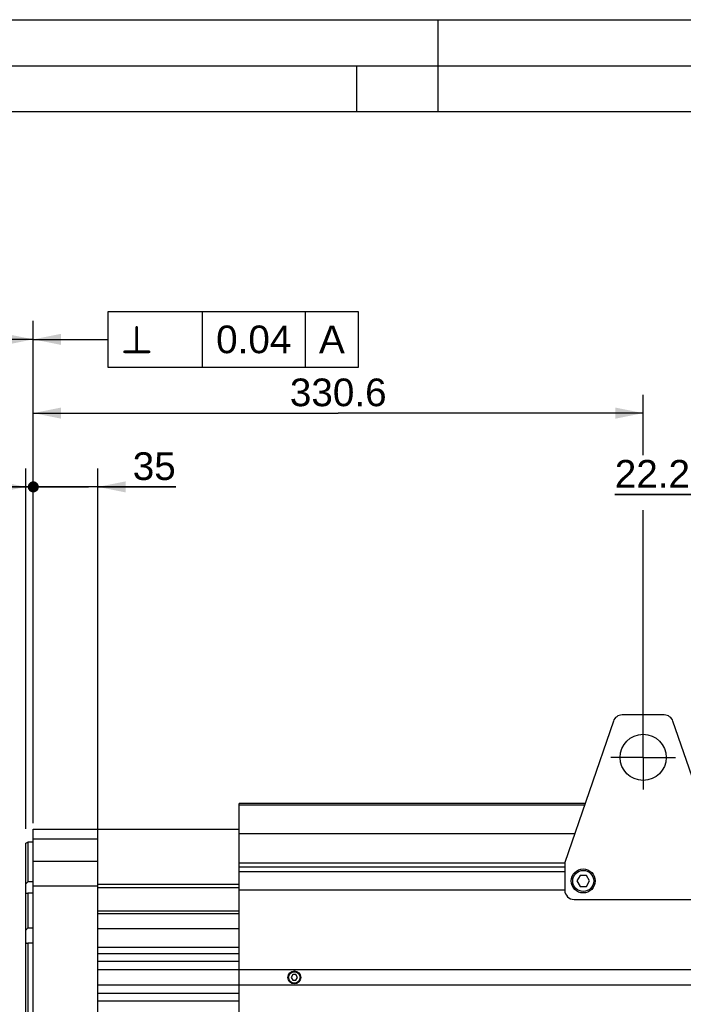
# Model space of a CAD drawing. Header units: millimetres. Extents: x 0 to 420, y 0 to 297.
# Tile 30 of 63: x 85 to 157, y 190 to 297. Entities that reach past the tile are written whole.
import ezdxf

# ---------------------------------------------------------------- set-up
doc = ezdxf.new("R2010")
doc.units = ezdxf.units.MM
doc.header["$LTSCALE"] = 23.1
doc.linetypes.add('CENTER', pattern=[0.6, 0.375, -0.075, 0.075, -0.075])
doc.layers.get('0').update_dxf_attribs({"linetype": 'CONTINUOUS'})
for name, color, linetype in [('AXIS', 7, 'CONTINUOUS'), ('COMPONENTS', 7, 'CONTINUOUS'), ('DETAIL', 7, 'CONTINUOUS'), ('DIMENSION', 7, 'CONTINUOUS')]:
    doc.layers.add(name, color=color, linetype=linetype)
doc.styles.get("Standard").update_dxf_attribs({"font": 'arial.ttf'})
doc.styles.add('TEXTSTYLE_4', font='gdt')
doc.dimstyles.new('DIMSTYLE_10', dxfattribs={"dimtxt": 3, "dimasz": 3, "dimexe": 0.18, "dimexo": 0.0625, "dimgap": 0.09, "dimtad": 1, "dimlfac": 5, "dimdsep": 46, "dimtxsty": 'STANDARD', "dimblk": '_FILLED', "dimblk1": '_FILLED', "dimblk2": '_FILLED', "dimcen": 0.09, "dimadec": 0, "dimazin": 0, "dimtp": 0.3, "dimtm": 0.3, "dimtfac": 1, "dimtofl": 0, "dimtmove": 0, "dimatfit": 3, "dimldrblk": '_FILLED', "dimfxl": 1, "dimtolj": 1, "dimarcsym": 0})
doc.dimstyles.new('DIMSTYLE_11', dxfattribs={"dimtxt": 3, "dimasz": 3, "dimexe": 0.18, "dimexo": 0.0625, "dimgap": 0.09, "dimtad": 1, "dimdec": 3, "dimlfac": 5, "dimdsep": 46, "dimtxsty": 'STANDARD', "dimblk": '_FILLED', "dimblk1": '_FILLED', "dimblk2": '_FILLED', "dimcen": 0.09, "dimadec": 0, "dimazin": 0, "dimtp": 0.2, "dimtm": 0.2, "dimtfac": 1, "dimtdec": 3, "dimtofl": 0, "dimtmove": 0, "dimatfit": 3, "dimldrblk": '_FILLED', "dimfxl": 1, "dimtolj": 1, "dimarcsym": 0})
doc.dimstyles.new('DIMSTYLE_6', dxfattribs={"dimtxt": 3, "dimasz": 3, "dimexe": 0.18, "dimexo": 0.0625, "dimgap": 0.09, "dimtad": 1, "dimdec": 1, "dimlfac": 5, "dimdsep": 46, "dimtxsty": 'STANDARD', "dimblk": '_FILLED', "dimblk1": '_FILLED', "dimblk2": '_FILLED', "dimcen": 0.09, "dimadec": 0, "dimazin": 0, "dimtp": 0.3, "dimtm": 0.3, "dimtfac": 1, "dimtdec": 1, "dimtofl": 0, "dimtmove": 0, "dimatfit": 3, "dimldrblk": '_FILLED', "dimfxl": 1, "dimtolj": 1, "dimarcsym": 0})
doc.dimstyles.new('DIMSTYLE_7', dxfattribs={"dimtxt": 3, "dimasz": 3, "dimexe": 0.18, "dimexo": 0.0625, "dimgap": 0.09, "dimtad": 1, "dimlfac": 5, "dimdsep": 46, "dimtxsty": 'STANDARD', "dimblk": '_FILLED', "dimblk1": '_FILLED', "dimblk2": '_FILLED', "dimcen": 0.09, "dimadec": 0, "dimazin": 0, "dimtp": 0.1, "dimtm": 0.1, "dimtfac": 1, "dimtofl": 0, "dimtmove": 0, "dimatfit": 3, "dimldrblk": '_FILLED', "dimfxl": 1, "dimtolj": 1, "dimarcsym": 0})
doc.dimstyles.new('DIMSTYLE_8', dxfattribs={"dimtxt": 3, "dimasz": 3, "dimexe": 0.18, "dimexo": 0.0625, "dimgap": 0.09, "dimtad": 1, "dimlfac": 5, "dimdsep": 46, "dimtxsty": 'STANDARD', "dimblk": '_FILLED', "dimblk1": '_FILLED', "dimblk2": '_FILLED', "dimcen": 0.09, "dimadec": 0, "dimazin": 0, "dimtp": 0.5, "dimtm": 0.5, "dimtfac": 1, "dimtofl": 0, "dimtmove": 0, "dimatfit": 3, "dimldrblk": '_FILLED', "dimfxl": 1, "dimtolj": 1, "dimarcsym": 0})
doc.dimstyles.get("Standard").update_dxf_attribs({"dimtxt": 3, "dimasz": 3, "dimexe": 0.18, "dimexo": 0.0625, "dimgap": 0.09, "dimtad": 1, "dimdec": 3, "dimdsep": 46, "dimtxsty": 'STANDARD', "dimblk": '_FILLED', "dimblk1": '_FILLED', "dimblk2": '_FILLED', "dimcen": 0.09, "dimadec": 0, "dimazin": 0, "dimtol": 1, "dimtp": 0.001, "dimtm": 0.001, "dimtfac": 1, "dimtdec": 3, "dimtofl": 0, "dimtmove": 0, "dimatfit": 3, "dimldrblk": '_FILLED', "dimfxl": 1, "dimtolj": 1, "dimarcsym": 0})

# ---------------------------------------------------------------- blocks, each defined once
blk = doc.blocks.new('_FILLED')
at = {"color": 0, "linetype": 'BYBLOCK'}
blk.add_solid([(0, 0), (-1, 0.2), (-1, -0.2)], dxfattribs=at)
blk = doc.blocks.new('*D5')
at = {"layer": 'DIMENSION', "color": 2, "linetype": 'CONTINUOUS'}
for p, q in [((63.76, 190.58), (63.76, 264.34)), ((86.16, 212.33), (86.16, 264.34)), ((63.76, 262.34), (74.96, 262.34)), ((86.16, 262.34), (74.96, 262.34))]:
    blk.add_line(p, q, dxfattribs=at)
at = {"layer": 'DIMENSION', "color": 2, "linetype": 'CONTINUOUS', "xscale": 3, "yscale": 3, "zscale": 3, "rotation": 180}
blk.add_blockref('_FILLED', (63.76, 262.34), dxfattribs=at)
at = {"layer": 'DIMENSION', "color": 2, "linetype": 'CONTINUOUS', "xscale": 3, "yscale": 3, "zscale": 3}
blk.add_blockref('_FILLED', (86.16, 262.34), dxfattribs=at)
at = {"layer": 'DIMENSION', "color": 2, "linetype": 'CONTINUOUS', "insert": (74.96, 266.09), "char_height": 3, "width": 6.9926, "attachment_point": 2, "line_spacing_factor": 0.9}
blk.add_mtext('112', dxfattribs=at)
blk = doc.blocks.new('_DOT')
at = {"color": 0, "linetype": 'BYBLOCK'}
blk.add_line((-0.2, 0), (-1, 0), dxfattribs=at)
at = {"color": 0, "linetype": 'BYBLOCK', "const_width": 0.2}
blk.add_lwpolyline([(-0.1, 0, 1), (0.1, 0, 1)], format="xyb", close=True, dxfattribs=at)
blk = doc.blocks.new('*D6')
at = {"layer": 'DIMENSION', "color": 2, "linetype": 'CONTINUOUS'}
for p, q in [((85.36, 209.25), (85.36, 248.34)), ((86.16, 210.36), (86.16, 248.34)), ((85.36, 246.34), (78.45, 246.34)), ((78.45, 246.34), (85.76, 246.34)), ((92.16, 246.34), (85.76, 246.34)), ((86.16, 246.34), (92.16, 246.34))]:
    blk.add_line(p, q, dxfattribs=at)
at = {"layer": 'DIMENSION', "color": 2, "linetype": 'CONTINUOUS', "xscale": 3, "yscale": 3, "zscale": 3}
blk.add_blockref('_FILLED', (85.36, 246.34), dxfattribs=at)
at = {"layer": 'DIMENSION', "color": 2, "linetype": 'CONTINUOUS', "xscale": 3, "yscale": 3, "zscale": 3, "rotation": 180}
blk.add_blockref('_DOT', (86.16, 246.34), dxfattribs=at)
at = {"layer": 'DIMENSION', "color": 2, "linetype": 'CONTINUOUS', "insert": (80.78, 250.09), "char_height": 3, "width": 2.3309, "attachment_point": 3, "line_spacing_factor": 0.9}
blk.add_mtext('4', dxfattribs=at)
blk = doc.blocks.new('*D9')
at = {"layer": 'DIMENSION', "color": 2, "linetype": 'CONTINUOUS'}
for p, q in [((86.16, 209.89), (86.16, 256.34)), ((152.28, 249.77), (152.28, 256.34)), ((86.16, 254.34), (119.22, 254.34)), ((152.28, 254.34), (119.22, 254.34)), ((152.28, 219.01), (152.28, 243.8))]:
    blk.add_line(p, q, dxfattribs=at)
at = {"layer": 'DIMENSION', "color": 2, "linetype": 'CONTINUOUS', "xscale": 3, "yscale": 3, "zscale": 3, "rotation": 180}
blk.add_blockref('_FILLED', (86.16, 254.34), dxfattribs=at)
at = {"layer": 'DIMENSION', "color": 2, "linetype": 'CONTINUOUS', "xscale": 3, "yscale": 3, "zscale": 3}
blk.add_blockref('_FILLED', (152.28, 254.34), dxfattribs=at)
at = {"layer": 'DIMENSION', "color": 2, "linetype": 'CONTINUOUS', "insert": (119.22, 258.09), "char_height": 3, "width": 10.4833, "attachment_point": 2, "line_spacing_factor": 0.9}
blk.add_mtext('330.6', dxfattribs=at)
blk = doc.blocks.new('*D16')
at = {"layer": 'DIMENSION', "color": 2, "linetype": 'CONTINUOUS'}
for p, q in [((86.16, 210), (86.16, 248.34)), ((93.16, 209.98), (93.16, 248.34)), ((86.16, 246.34), (80.16, 246.34)), ((80.16, 246.34), (89.66, 246.34)), ((101.61, 246.34), (89.66, 246.34)), ((93.16, 246.34), (101.61, 246.34))]:
    blk.add_line(p, q, dxfattribs=at)
at = {"layer": 'DIMENSION', "color": 2, "linetype": 'CONTINUOUS', "xscale": 3, "yscale": 3, "zscale": 3}
blk.add_blockref('_DOT', (86.16, 246.34), dxfattribs=at)
at = {"layer": 'DIMENSION', "color": 2, "linetype": 'CONTINUOUS', "xscale": 3, "yscale": 3, "zscale": 3, "rotation": 180}
blk.add_blockref('_FILLED', (93.16, 246.34), dxfattribs=at)
at = {"layer": 'DIMENSION', "color": 2, "linetype": 'CONTINUOUS', "insert": (96.94, 250.09), "char_height": 3, "width": 4.6617, "attachment_point": 1, "line_spacing_factor": 0.9}
blk.add_mtext('35', dxfattribs=at)
blk = doc.blocks.new('*D22')
at = {"layer": 'DIMENSION', "color": 2, "linetype": 'CONTINUOUS'}
for p, q in [((161.62, 226.14), (161.62, 247.51)), ((166.06, 231.01), (166.06, 247.51)), ((161.62, 245.51), (149.2, 245.51)), ((149.2, 245.51), (163.84, 245.51)), ((172.06, 245.51), (163.84, 245.51)), ((166.06, 245.51), (172.06, 245.51))]:
    blk.add_line(p, q, dxfattribs=at)
at = {"layer": 'DIMENSION', "color": 2, "linetype": 'CONTINUOUS', "xscale": 3, "yscale": 3, "zscale": 3}
blk.add_blockref('_FILLED', (161.62, 245.51), dxfattribs=at)
at = {"layer": 'DIMENSION', "color": 2, "linetype": 'CONTINUOUS', "xscale": 3, "yscale": 3, "zscale": 3, "rotation": 180}
blk.add_blockref('_FILLED', (166.06, 245.51), dxfattribs=at)
at = {"layer": 'DIMENSION', "color": 2, "linetype": 'CONTINUOUS', "insert": (157.36, 249.26), "char_height": 3, "width": 8.1524, "attachment_point": 3, "line_spacing_factor": 0.9}
blk.add_mtext('22.2', dxfattribs=at)

msp = doc.modelspace()

# ---------------------------------------------------------------- linework, layer by layer
at = {"color": 2, "linetype": 'CONTINUOUS'}
for p, q in [((0, 297), (420, 297)), ((130, 297), (130, 287)), ((20, 292), (415, 292)), ((121.25, 287), (121.25, 292))]:
    msp.add_line(p, q, dxfattribs=at)
at = {"color": 7, "linetype": 'CONTINUOUS'}
msp.add_line((410, 287), (25, 287), dxfattribs=at)
at = {"layer": 'AXIS', "color": 2, "linetype": 'CENTER'}
for q in [(152.2813, 220.51169), (148.7813, 217.01169), (152.2813, 213.51169), (155.7813, 217.01169)]:
    msp.add_line((152.2813, 217.01169), q, dxfattribs=at)
at = {"layer": 'COMPONENTS', "color": 7, "linetype": 'CONTINUOUS'}
for p, q in [((154.56762, 221.61169), (149.99498, 221.61169)), ((149.0493, 220.93677), (143.7813, 205.61169)), ((160.7813, 205.61169), (155.5133, 220.93677)), ((108.4613, 153.61169), (108.4613, 212.01169)), ((145.9813, 212.01169), (108.4613, 212.01169)), ((86.1613, 156.41169), (86.1613, 209.21169)), ((86.1613, 209.21169), (108.4613, 209.21169)), ((93.1613, 150.81169), (93.1613, 209.21169)), ((144.84418, 208.70369), (108.4613, 208.70369)), ((85.3613, 207.69621), (85.56133, 207.81169)), ((85.3613, 157.92728), (85.3613, 207.69602)), ((85.56133, 207.81169), (85.5613, 203.49898)), ((86.1613, 207.81169), (85.56133, 207.81169)), ((143.7813, 205.61169), (143.7813, 202.61169)), ((143.7813, 204.61169), (108.4613, 204.61169)), ((145.43489, 204.21169), (145.08848, 203.61169)), ((146.12771, 204.21169), (145.43489, 204.21169)), ((146.47412, 203.61169), (146.12771, 204.21169)), ((86.1613, 203.49898), (85.5613, 203.49898)), ((108.4613, 203.22429), (93.1613, 203.22429)), ((108.4613, 202.86599), (93.1613, 202.86599)), ((145.08848, 203.61169), (145.43489, 203.01169)), ((145.43489, 203.01169), (146.12771, 203.01169)), ((146.12771, 203.01169), (146.47412, 203.61169)), ((85.5613, 202.28368), (85.5613, 198.49104)), ((86.1613, 202.28368), (85.5613, 202.28368)), ((143.7813, 202.61169), (108.4613, 202.61169)), ((144.7813, 201.61169), (159.7813, 201.61169)), ((108.4613, 200.33929), (93.1613, 200.33929)), ((108.4613, 200.05169), (93.1613, 200.05169)), ((86.1613, 198.49104), (85.5613, 198.49104)), ((108.4613, 198.41169), (93.1613, 198.41169)), ((85.5613, 196.84865), (85.5613, 168.77474)), ((86.1613, 196.84865), (85.5613, 196.84865)), ((108.4613, 196.41169), (93.1613, 196.41169)), ((108.4613, 195.69169), (93.1613, 195.69169)), ((108.4613, 194.89169), (93.1613, 194.89169)), ((241.4613, 193.99169), (93.1613, 193.99169)), ((114.2881, 193.45169), (114.11489, 193.15169)), ((114.63451, 193.45169), (114.2881, 193.45169)), ((114.80771, 193.15169), (114.63451, 193.45169)), ((241.4613, 192.31169), (93.1613, 192.31169)), ((114.11489, 193.15169), (114.2881, 192.85169)), ((114.2881, 192.85169), (114.63451, 192.85169)), ((114.63451, 192.85169), (114.80771, 193.15169)), ((108.4613, 191.39169), (93.1613, 191.39169)), ((108.4613, 190.59169), (93.1613, 190.59169))]:
    msp.add_line(p, q, dxfattribs=at)
at = {"layer": 'COMPONENTS', "color": 9, "linetype": 'CONTINUOUS'}
for p, q in [((145.92089, 211.83596), (108.4613, 211.83596)), ((86.1613, 208.17858), (93.1613, 208.17858)), ((86.1613, 205.74989), (93.1613, 205.74989)), ((108.4613, 205.57143), (143.7813, 205.57143)), ((108.4613, 205.14717), (143.7813, 205.14717)), ((86.1613, 203.06706), (93.1613, 203.06706))]:
    msp.add_line(p, q, dxfattribs=at)
at = {"layer": 'COMPONENTS', "color": 2, "linetype": 'CENTER'}
msp.add_line((93.1613, 209.21169), (93.1613, 210.08969), dxfattribs=at)
at = {"layer": 'COMPONENTS', "color": 7, "linetype": 'CONTINUOUS'}
for centre, radius in [((152.2813, 217.01169), 2.5), ((145.7813, 203.61169), 1.3), ((145.7813, 203.61169), 1.14), ((114.4613, 193.15169), 0.7), ((114.4613, 193.15169), 0.62)]:
    msp.add_circle(centre, radius, dxfattribs=at)
for centre, start, end in [((149.99498, 220.61169), 90, 161.0295922), ((154.56762, 220.61169), 18.9704078, 90), ((144.7813, 202.61169), 180, 270)]:
    msp.add_arc(centre, 1, start, end, dxfattribs=at)
for points in [[(85.5613, 203.49898), (85.49267, 203.43777), (85.42567, 203.37463), (85.3613, 203.30895)], [(85.3613, 202.29832), (85.42745, 202.2887), (85.49446, 202.28454), (85.5613, 202.28368)], [(85.5613, 198.49104), (85.49193, 198.42607), (85.42486, 198.35849), (85.3613, 198.28784)], [(85.3613, 196.92206), (85.42572, 196.89216), (85.49302, 196.86818), (85.5613, 196.84865)]]:
    msp.add_open_spline(points, degree=3, dxfattribs=at)
at = {"layer": 'DETAIL', "color": 2, "linetype": 'CONTINUOUS'}
for p, q in [((104.48155, 265.33662), (104.48155, 259.33662)), ((115.63396, 265.33662), (115.63396, 259.33662))]:
    msp.add_line(p, q, dxfattribs=at)
for points in [[(94.23155, 259.33662), (121.42207, 259.33662), (121.42207, 265.33662)], [(121.42207, 265.33662), (94.23155, 265.33662), (94.23155, 259.33662)]]:
    msp.add_lwpolyline(points, dxfattribs=at)

# ---------------------------------------------------------------- texts
at = {"layer": 'DETAIL', "color": 2, "linetype": 'CONTINUOUS', "style": 'TEXTSTYLE_4'}
msp.add_text('b', height=3, dxfattribs=at).set_placement((95.73155, 260.83662))
at = {"layer": 'DETAIL', "color": 2, "linetype": 'CONTINUOUS'}
for s, p in [('0.04', (105.98155, 260.83662)), ('A', (117.13396, 260.83662))]:
    msp.add_text(s, height=3, dxfattribs=at).set_placement(p)

# ---------------------------------------------------------------- dimensions: what is measured, and where the dimension line sits
at = {"layer": 'DIMENSION', "color": 2, "linetype": 'CONTINUOUS'}
for base, p1, p2, dimstyle, picture, middle in [((86.1613, 262.33662), (63.7573, 190.58075), (86.1613, 212.32563), 'DIMSTYLE_6', '*D5', (71.46302, 264.58662)), ((166.0613, 245.50651), (161.6213, 226.14169), (166.0613, 231.01169), 'DIMSTYLE_11', '*D22', (145.12666, 247.75651))]:
    dim = msp.add_linear_dim(base=base, p1=p1, p2=p2, dimstyle=dimstyle, dxfattribs=at)
    dim.commit()
    dim.dimension.update_dxf_attribs({"geometry": picture, "text_midpoint": middle, "dimtype": 160})
dim = msp.add_linear_dim(base=(86.1613, 254.33662), p1=(152.2813, 219.01169), p2=(86.1613, 209.89315), angle=180, dimstyle='DIMSTYLE_8', dxfattribs=at)
dim.commit()
dim.dimension.update_dxf_attribs({"geometry": '*D9', "text_midpoint": (113.97966, 256.58662), "dimtype": 160})
dim = msp.add_linear_dim(base=(86.1613, 246.33662), p1=(85.3613, 209.25007), p2=(86.1613, 210.36364), dimstyle='DIMSTYLE_7', override={"dimblk2": 'DOT', "dimsah": 1}, dxfattribs=at)
dim.commit()
dim.dimension.update_dxf_attribs({"geometry": '*D6', "text_midpoint": (77.2828, 248.58662), "dimtype": 160})
dim = msp.add_linear_dim(base=(86.1613, 246.33662), p1=(93.1613, 209.98042), p2=(86.1613, 209.99521), angle=180, dimstyle='DIMSTYLE_10', override={"dimblk2": 'DOT', "dimsah": 1}, dxfattribs=at)
dim.commit()
dim.dimension.update_dxf_attribs({"geometry": '*D16', "text_midpoint": (99.27472, 248.58662), "dimtype": 160})

# ---------------------------------------------------------------- leaders
at = {"layer": 'DETAIL', "color": 2, "linetype": 'CONTINUOUS'}
msp.add_leader([(86.1613, 262.33662), (89.23155, 262.33662), (94.23155, 262.33662)], dimstyle='STANDARD', override={"dimtad": 0}, dxfattribs=at)

doc.saveas('drawing.dxf')
